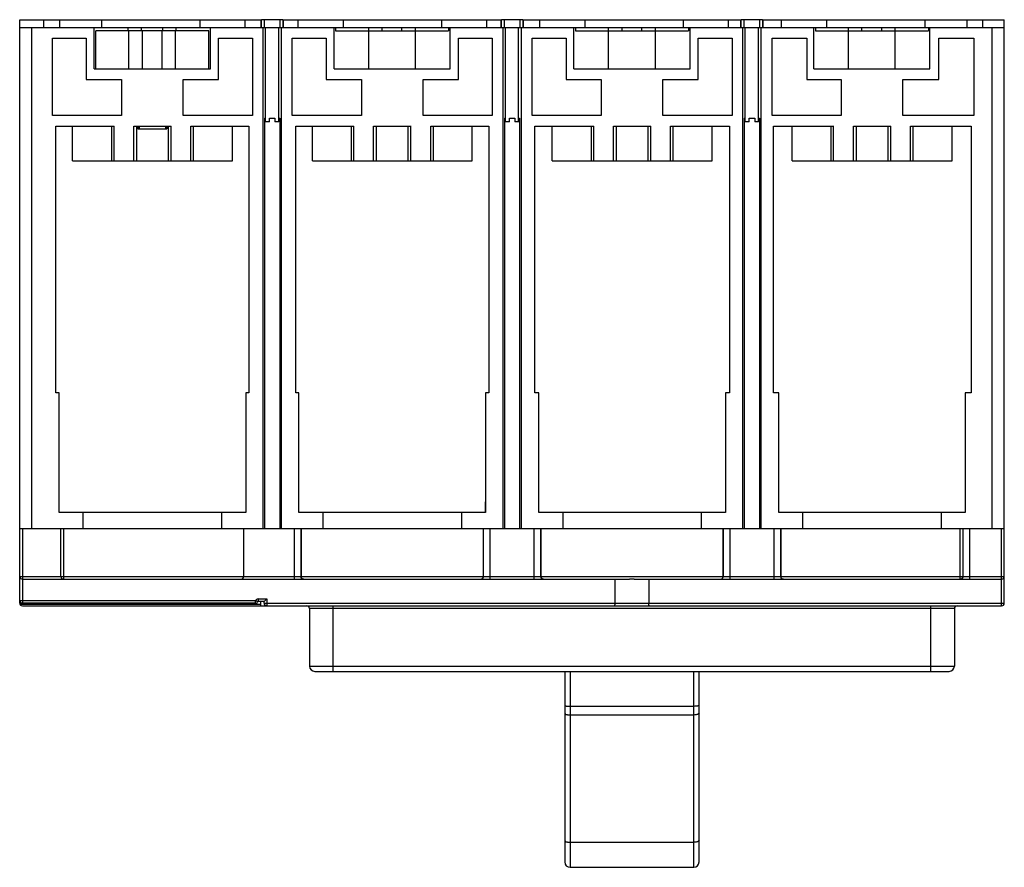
# Model space of a CAD drawing. Header units: millimetres. Extents: x 25 to 210, y 86 to 245.
import ezdxf

# ---------------------------------------------------------------- set-up
doc = ezdxf.new("R2010")
doc.units = ezdxf.units.MM
doc.header["$LTSCALE"] = 21.526205
doc.layers.get('0').update_dxf_attribs({"linetype": 'CONTINUOUS'})

msp = doc.modelspace()

# ---------------------------------------------------------------- linework, layer by layer
at = {"color": 7, "linetype": 'Continuous'}
for p, q in [((24.81, 136.46), (24.81, 245.46)), ((24.81, 245.46), (70.11, 245.46)), ((24.81, 243.96), (209.51, 243.96)), ((27.06, 149.96), (27.06, 243.96)), ((29.32, 243.96), (29.32, 245.46)), ((32.25, 245.46), (32.25, 243.96)), ((38.76, 236.26), (38.76, 243.96)), ((40.2, 243.96), (40.2, 245.46)), ((45.15, 243.36), (45.15, 243.96)), ((47.66, 243.36), (47.66, 243.96)), ((51.66, 243.36), (51.66, 243.96)), ((54.18, 243.36), (54.18, 243.96)), ((58.59, 245.46), (58.59, 243.96)), ((60.56, 236.26), (60.56, 243.96)), ((67.1, 243.96), (67.1, 245.46)), ((70.11, 243.96), (70.11, 245.46)), ((70.16, 243.96), (70.16, 245.46)), ((74.16, 245.46), (70.16, 245.46)), ((70.41, 243.96), (70.41, 149.96)), ((70.66, 245.46), (70.66, 243.96)), ((70.92, 226.26), (70.92, 243.96)), ((73.4, 226.26), (73.4, 243.96)), ((73.66, 243.96), (73.66, 245.46)), ((73.91, 149.96), (73.91, 243.96)), ((74.16, 245.46), (74.16, 243.96)), ((74.22, 245.46), (74.22, 243.96)), ((74.22, 245.46), (115.11, 245.46)), ((77.03, 243.96), (77.03, 245.46)), ((83.76, 236.26), (83.76, 243.96)), ((84.06, 243.96), (84.06, 243.36)), ((85.55, 243.96), (85.55, 245.46)), ((90.27, 236.26), (90.27, 243.96)), ((92.81, 243.36), (92.81, 243.96)), ((96.51, 243.36), (96.51, 243.96)), ((99.05, 236.26), (99.05, 243.96)), ((103.93, 245.46), (103.93, 243.96)), ((105.26, 243.96), (105.26, 243.36)), ((105.56, 236.26), (105.56, 243.96)), ((112.45, 243.96), (112.45, 245.46)), ((115.11, 243.96), (115.11, 245.46)), ((115.16, 243.96), (115.16, 245.46)), ((119.16, 245.46), (115.16, 245.46)), ((115.41, 243.96), (115.41, 149.96)), ((115.66, 245.46), (115.66, 243.96)), ((115.92, 226.26), (115.92, 243.96)), ((118.4, 226.26), (118.4, 243.96)), ((118.66, 243.96), (118.66, 245.46)), ((118.91, 149.96), (118.91, 243.96)), ((119.16, 245.46), (119.16, 243.96)), ((119.22, 245.46), (119.22, 243.96)), ((119.22, 245.46), (160.11, 245.46)), ((122.38, 243.96), (122.38, 245.46)), ((128.76, 236.26), (128.76, 243.96)), ((129.06, 243.96), (129.06, 243.36)), ((130.89, 243.96), (130.89, 245.46)), ((135.27, 236.26), (135.27, 243.96)), ((137.81, 243.36), (137.81, 243.96)), ((141.51, 243.36), (141.51, 243.96)), ((144.05, 236.26), (144.05, 243.96)), ((149.28, 245.46), (149.28, 243.96)), ((150.26, 243.96), (150.26, 243.36)), ((150.56, 236.26), (150.56, 243.96)), ((157.79, 243.96), (157.79, 245.46)), ((160.11, 243.96), (160.11, 245.46)), ((160.16, 243.96), (160.16, 245.46)), ((164.16, 245.46), (160.16, 245.46)), ((160.41, 243.96), (160.41, 149.96)), ((160.66, 245.46), (160.66, 243.96)), ((160.92, 226.26), (160.92, 243.96)), ((163.4, 226.26), (163.4, 243.96)), ((163.66, 243.96), (163.66, 245.46)), ((163.91, 149.96), (163.91, 243.96)), ((164.16, 245.46), (164.16, 243.96)), ((164.22, 245.46), (164.22, 243.96)), ((164.22, 245.46), (209.51, 245.46)), ((167.72, 243.96), (167.72, 245.46)), ((173.76, 236.26), (173.76, 243.96)), ((174.06, 243.96), (174.06, 243.36)), ((176.24, 243.96), (176.24, 245.46)), ((180.27, 236.26), (180.27, 243.96)), ((182.81, 243.36), (182.81, 243.96)), ((186.51, 243.36), (186.51, 243.96)), ((189.05, 236.26), (189.05, 243.96)), ((194.62, 245.46), (194.62, 243.96)), ((195.26, 243.96), (195.26, 243.36)), ((195.56, 236.26), (195.56, 243.96)), ((202.57, 243.96), (202.57, 245.46)), ((205.5, 243.96), (205.5, 245.46)), ((207.26, 149.96), (207.26, 243.96)), ((209.51, 135.96), (209.51, 245.46)), ((39.06, 236.26), (39.06, 243.36)), ((60.26, 243.36), (39.06, 243.36)), ((45.27, 236.26), (45.27, 243.36)), ((47.81, 236.26), (47.81, 243.36)), ((51.51, 236.26), (51.51, 243.36)), ((54.05, 236.26), (54.05, 243.36)), ((60.26, 236.26), (60.26, 243.36)), ((84.06, 243.36), (105.26, 243.36)), ((129.06, 243.36), (150.26, 243.36)), ((174.06, 243.36), (195.26, 243.36)), ((30.94, 227.46), (30.94, 241.96)), ((30.94, 241.96), (37.29, 241.96)), ((37.29, 241.96), (37.29, 234.26)), ((62.09, 234.26), (62.09, 241.96)), ((62.09, 241.96), (68.44, 241.96)), ((68.44, 241.96), (68.44, 227.46)), ((75.94, 227.46), (75.94, 241.96)), ((75.94, 241.96), (82.29, 241.96)), ((82.29, 241.96), (82.29, 234.26)), ((107.09, 234.26), (107.09, 241.96)), ((107.09, 241.96), (113.44, 241.96)), ((113.44, 241.96), (113.44, 227.46)), ((120.94, 227.46), (120.94, 241.96)), ((120.94, 241.96), (127.29, 241.96)), ((127.29, 241.96), (127.29, 234.26)), ((152.09, 234.26), (152.09, 241.96)), ((152.09, 241.96), (158.44, 241.96)), ((158.44, 241.96), (158.44, 227.46)), ((165.94, 227.46), (165.94, 241.96)), ((165.94, 241.96), (172.46, 241.96)), ((172.46, 241.96), (172.46, 234.26)), ((197.26, 234.26), (197.26, 241.96)), ((197.26, 241.96), (203.79, 241.96)), ((203.79, 241.96), (203.79, 227.46)), ((38.76, 236.26), (60.56, 236.26)), ((83.76, 236.26), (105.56, 236.26)), ((128.76, 236.26), (150.56, 236.26)), ((173.76, 236.26), (195.56, 236.26)), ((37.29, 234.26), (43.89, 234.26)), ((43.89, 234.26), (43.89, 227.46)), ((55.48, 227.46), (55.48, 234.26)), ((55.48, 234.26), (62.09, 234.26)), ((82.29, 234.26), (88.89, 234.26)), ((88.89, 234.26), (88.89, 227.46)), ((100.48, 227.46), (100.48, 234.26)), ((100.48, 234.26), (107.09, 234.26)), ((127.29, 234.26), (133.89, 234.26)), ((133.89, 234.26), (133.89, 227.46)), ((145.48, 227.46), (145.48, 234.26)), ((145.48, 234.26), (152.09, 234.26)), ((172.46, 234.26), (178.89, 234.26)), ((178.89, 234.26), (178.89, 227.46)), ((190.48, 227.46), (190.48, 234.26)), ((190.48, 234.26), (197.26, 234.26)), ((43.89, 227.46), (30.94, 227.46)), ((68.44, 227.46), (55.48, 227.46)), ((88.89, 227.46), (75.94, 227.46)), ((113.44, 227.46), (100.48, 227.46)), ((133.89, 227.46), (120.94, 227.46)), ((158.44, 227.46), (145.48, 227.46)), ((178.89, 227.46), (165.94, 227.46)), ((203.79, 227.46), (190.48, 227.46)), ((31.59, 175.46), (31.59, 225.46)), ((31.59, 225.46), (42.51, 225.46)), ((34.7, 218.96), (34.7, 225.46)), ((42.06, 218.96), (42.06, 225.46)), ((42.49, 218.96), (42.49, 225.46)), ((46.19, 225.46), (53.21, 225.46)), ((46.2, 218.96), (46.2, 225.46)), ((46.7, 225.46), (46.7, 218.96)), ((46.95, 224.96), (46.95, 225.46)), ((47.04, 224.96), (47.04, 225.46)), ((47.2, 225.46), (47.2, 224.96)), ((52.2, 224.96), (52.2, 225.46)), ((52.32, 224.96), (52.32, 225.46)), ((52.38, 225.46), (52.38, 224.96)), ((52.7, 218.96), (52.7, 225.46)), ((53.2, 218.96), (53.2, 225.46)), ((56.9, 225.46), (67.79, 225.46)), ((56.91, 218.96), (56.91, 225.46)), ((57.35, 225.46), (57.35, 218.96)), ((64.7, 218.96), (64.7, 225.46)), ((67.79, 225.46), (67.79, 175.46)), ((70.73, 226.96), (70.91, 226.96)), ((70.74, 226.96), (70.74, 149.96)), ((71.68, 226.26), (70.91, 226.26)), ((71.68, 226.26), (71.68, 226.96)), ((71.68, 226.96), (72.64, 226.96)), ((72.64, 226.96), (72.64, 226.26)), ((73.42, 226.26), (72.64, 226.26)), ((73.41, 226.26), (73.41, 226.96)), ((73.42, 226.96), (73.59, 226.96)), ((73.59, 226.96), (73.59, 149.96)), ((76.59, 175.46), (76.59, 225.46)), ((76.59, 225.46), (87.51, 225.46)), ((79.7, 218.96), (79.7, 225.46)), ((87.06, 218.96), (87.06, 225.46)), ((87.49, 218.96), (87.49, 225.46)), ((91.19, 225.46), (98.21, 225.46)), ((91.2, 218.96), (91.2, 225.46)), ((91.7, 225.46), (91.7, 218.96)), ((97.7, 218.96), (97.7, 225.46)), ((98.2, 218.96), (98.2, 225.46)), ((101.9, 225.46), (112.79, 225.46)), ((101.91, 218.96), (101.91, 225.46)), ((102.35, 225.46), (102.35, 218.96)), ((109.7, 218.96), (109.7, 225.46)), ((112.79, 225.46), (112.79, 175.46)), ((115.73, 226.96), (115.91, 226.96)), ((115.74, 226.96), (115.74, 149.96)), ((116.66, 226.26), (115.91, 226.26)), ((116.66, 226.26), (116.66, 226.96)), ((116.66, 226.96), (117.67, 226.96)), ((117.67, 226.96), (117.67, 226.26)), ((118.42, 226.26), (117.67, 226.26)), ((118.42, 226.96), (118.59, 226.96)), ((118.59, 226.96), (118.59, 149.96)), ((121.44, 175.46), (121.44, 225.46)), ((121.44, 225.46), (132.51, 225.46)), ((124.7, 218.96), (124.7, 225.46)), ((132.06, 218.96), (132.06, 225.46)), ((132.49, 218.96), (132.49, 225.46)), ((136.19, 225.46), (143.21, 225.46)), ((136.2, 218.96), (136.2, 225.46)), ((136.7, 225.46), (136.7, 218.96)), ((142.7, 218.96), (142.7, 225.46)), ((143.2, 218.96), (143.2, 225.46)), ((146.9, 225.46), (157.94, 225.46)), ((146.91, 218.96), (146.91, 225.46)), ((147.35, 225.46), (147.35, 218.96)), ((154.7, 218.96), (154.7, 225.46)), ((157.94, 225.46), (157.94, 175.46)), ((160.73, 226.96), (160.91, 226.96)), ((160.74, 226.96), (160.74, 149.96)), ((161.64, 226.26), (160.91, 226.26)), ((161.64, 226.26), (161.64, 226.96)), ((161.64, 226.96), (162.69, 226.96)), ((162.69, 226.96), (162.69, 226.26)), ((163.42, 226.26), (162.69, 226.26)), ((163.42, 226.96), (163.59, 226.96)), ((163.59, 226.96), (163.59, 149.96)), ((166.19, 175.46), (166.19, 225.46)), ((166.19, 225.46), (177.51, 225.46)), ((169.7, 218.96), (169.7, 225.46)), ((177.06, 218.96), (177.06, 225.46)), ((177.49, 218.96), (177.49, 225.46)), ((181.19, 225.46), (188.21, 225.46)), ((181.2, 218.96), (181.2, 225.46)), ((181.7, 225.46), (181.7, 218.96)), ((187.7, 218.96), (187.7, 225.46)), ((188.2, 218.96), (188.2, 225.46)), ((191.9, 225.46), (203.29, 225.46)), ((191.91, 218.96), (191.91, 225.46)), ((192.35, 225.46), (192.35, 218.96)), ((199.7, 218.96), (199.7, 225.46)), ((203.29, 225.46), (203.29, 175.46)), ((46.95, 224.96), (52.38, 224.96)), ((34.7, 218.96), (64.7, 218.96)), ((79.7, 218.96), (109.7, 218.96)), ((124.7, 218.96), (154.7, 218.96)), ((169.7, 218.96), (199.7, 218.96)), ((32.19, 175.46), (31.59, 175.46)), ((32.19, 152.96), (32.19, 175.46)), ((67.19, 175.46), (67.19, 152.96)), ((67.79, 175.46), (67.19, 175.46)), ((77.19, 175.46), (76.59, 175.46)), ((77.19, 152.96), (77.19, 175.46)), ((112.19, 175.46), (112.19, 152.96)), ((112.79, 175.46), (112.19, 175.46)), ((122.19, 175.46), (121.44, 175.46)), ((122.19, 152.96), (122.19, 175.46)), ((157.94, 175.46), (157.19, 175.46)), ((157.19, 175.46), (157.19, 152.96)), ((167.19, 175.46), (166.19, 175.46)), ((167.19, 152.96), (167.19, 175.46)), ((203.29, 175.46), (202.19, 175.46)), ((202.19, 175.46), (202.19, 152.96)), ((112.18, 154.96), (112.12, 154.96)), ((112.12, 154.96), (112.12, 152.96)), ((67.19, 152.96), (32.19, 152.96)), ((36.66, 152.96), (36.66, 149.96)), ((62.66, 152.96), (62.66, 149.96)), ((112.19, 152.96), (77.19, 152.96)), ((81.66, 152.96), (81.66, 149.96)), ((107.66, 152.96), (107.66, 149.96)), ((157.19, 152.96), (122.19, 152.96)), ((126.66, 152.96), (126.66, 149.96)), ((152.66, 152.96), (152.66, 149.96)), ((202.19, 152.96), (167.19, 152.96)), ((171.66, 152.96), (171.66, 149.96)), ((197.66, 152.96), (197.66, 149.96)), ((24.81, 149.96), (209.51, 149.96)), ((25.31, 149.96), (25.31, 135.96)), ((32.51, 140.96), (32.51, 149.96)), ((33.01, 149.96), (33.01, 140.46)), ((66.81, 149.96), (66.81, 140.96)), ((76.32, 140.46), (76.32, 149.96)), ((77.52, 149.96), (77.52, 140.96)), ((77.58, 149.96), (77.58, 140.96)), ((111.74, 149.96), (111.74, 140.96)), ((111.8, 140.96), (111.8, 149.96)), ((113, 149.96), (113, 140.46)), ((121.32, 140.46), (121.32, 149.96)), ((122.52, 149.96), (122.52, 140.96)), ((122.58, 149.96), (122.58, 140.96)), ((156.74, 149.96), (156.74, 140.96)), ((156.8, 140.96), (156.8, 149.96)), ((158, 149.96), (158, 140.46)), ((166.32, 140.46), (166.32, 149.96)), ((167.52, 149.96), (167.52, 140.96)), ((167.58, 149.96), (167.58, 140.96)), ((201.25, 140.46), (201.25, 149.96)), ((201.75, 149.96), (201.75, 140.96)), ((201.8, 140.96), (201.8, 149.96)), ((203, 149.96), (203, 140.46)), ((209.01, 135.46), (209.01, 149.96)), ((24.81, 140.96), (201.75, 140.96)), ((25.31, 140.46), (78.02, 140.46)), ((78.07, 140.46), (111.25, 140.46)), ((111.3, 140.46), (123.02, 140.46)), ((123.07, 140.46), (139.22, 140.46)), ((136.51, 135.96), (136.51, 140.46)), ((140.1, 140.46), (139.22, 140.46)), ((140.1, 140.46), (156.25, 140.46)), ((142.81, 140.46), (142.81, 135.96)), ((156.3, 140.46), (168.02, 140.46)), ((168.07, 140.46), (201.25, 140.46)), ((201.3, 140.46), (209.01, 140.46)), ((201.8, 140.96), (209.51, 140.96)), ((69.51, 136.76), (69.51, 136.26)), ((69.51, 136.76), (71.15, 136.76)), ((70.65, 136.26), (71.15, 136.76)), ((71.15, 136.76), (71.15, 135.46)), ((24.79, 135.96), (24.8, 136.46)), ((24.8, 136.26), (24.84, 136.26)), ((24.81, 136.46), (69.05, 136.46)), ((25.29, 135.46), (71.14, 135.46)), ((25.3, 135.96), (25.3, 135.76)), ((25.3, 135.76), (70.02, 135.76)), ((69.05, 135.96), (25.31, 135.96)), ((68.22, 135.76), (68.22, 135.96)), ((69.05, 135.96), (69.05, 136.46)), ((70.65, 136.26), (69.51, 136.26)), ((70.02, 135.46), (70.02, 136.26)), ((70.65, 135.96), (70.65, 136.26)), ((70.65, 135.96), (209.51, 135.96)), ((71.15, 135.46), (209.01, 135.46)), ((79.17, 134.96), (79.17, 124.16)), ((200.15, 134.96), (79.17, 134.96)), ((83.56, 135.46), (83.56, 123.16)), ((195.75, 123.16), (195.75, 135.46)), ((200.15, 134.96), (200.15, 124.16)), ((79.17, 124.16), (200.15, 124.16)), ((80.17, 123.16), (199.15, 123.16)), ((127.05, 123.16), (127.05, 87.39)), ((128.05, 123.16), (128.05, 86.39)), ((151.25, 86.39), (151.25, 123.16)), ((152.25, 87.39), (152.25, 123.16)), ((151.25, 116.6), (128.05, 116.6)), ((151.25, 114.97), (128.05, 114.97)), ((128.05, 91.08), (151.25, 91.08)), ((128.05, 86.39), (151.25, 86.39))]:
    msp.add_line(p, q, dxfattribs=at)
for centre, radius, start, end in [((25.31, 140.96), 0.5, 180, 270), ((33.01, 140.96), 0.5, 180, 270), ((66.31, 140.96), 0.5, 269.9968, 360), ((78.02, 140.96), 0.5, 179.9778, 270.0134), ((123.02, 140.96), 0.5, 179.9778, 270.0134), ((168.02, 140.96), 0.5, 179.9778, 270.0134), ((201.25, 140.96), 0.5, 269.9865, 0.0221), ((209.01, 140.96), 0.5, 270.0013, 360), ((69.51, 136.26), 0.5, 90.0004, 156.3466), ((25.29, 135.96), 0.5, 180, 270), ((25.3, 136.26), 0.5, 180, 270), ((25.31, 136.46), 0.5, 180, 270), ((68.22, 136.26), 0.5, 270, 321.8038), ((69.05, 136.46), 0.5, 270, 336.3466), ((71.15, 135.96), 0.5, 180.0003, 270), ((78.67, 134.96), 0.5, 0, 90), ((200.65, 134.96), 0.5, 90, 180), ((209.01, 135.96), 0.5, 270, 360), ((80.17, 124.16), 1, 180, 270), ((199.15, 124.16), 1, 270, 360), ((128.05, 87.39), 1, 180, 270), ((151.25, 87.39), 1, 270, 360)]:
    msp.add_arc(centre, radius, start, end, dxfattribs=at)
for points, knots in [([(78.07, 140.46), (77.96, 140.46), (77.78, 140.53), (77.62, 140.74), (77.58, 140.88), (77.58, 140.96)], [0, 0, 0, 0, 0.441106, 0.701876, 1, 1, 1, 1]), ([(111.25, 140.46), (111.36, 140.46), (111.55, 140.53), (111.7, 140.74), (111.74, 140.88), (111.74, 140.96)], [0, 0, 0, 0, 0.441145, 0.701901, 1, 1, 1, 1]), ([(111.55, 140.52), (111.63, 140.57), (111.75, 140.7), (111.8, 140.87), (111.8, 140.96)], [0, 0, 0, 0, 0.499984, 1, 1, 1, 1]), ([(123.07, 140.46), (122.96, 140.46), (122.78, 140.53), (122.62, 140.74), (122.58, 140.88), (122.58, 140.96)], [0, 0, 0, 0, 0.441106, 0.701876, 1, 1, 1, 1]), ([(156.25, 140.46), (156.36, 140.46), (156.55, 140.53), (156.7, 140.74), (156.74, 140.88), (156.74, 140.96)], [0, 0, 0, 0, 0.441145, 0.701901, 1, 1, 1, 1]), ([(156.55, 140.52), (156.63, 140.57), (156.75, 140.7), (156.8, 140.87), (156.8, 140.96)], [0, 0, 0, 0, 0.499984, 1, 1, 1, 1]), ([(168.07, 140.46), (167.96, 140.46), (167.78, 140.53), (167.62, 140.74), (167.58, 140.88), (167.58, 140.96)], [0, 0, 0, 0, 0.441106, 0.701876, 1, 1, 1, 1]), ([(201.55, 140.52), (201.63, 140.57), (201.75, 140.7), (201.8, 140.87), (201.8, 140.96)], [0, 0, 0, 0, 0.499984, 1, 1, 1, 1]), ([(69.05, 136.46), (69.11, 136.44), (69.2, 136.39), (69.3, 136.35), (69.35, 136.33)], [0, 0, 0, 0, 0.532527, 1, 1, 1, 1]), ([(69.35, 136.33), (69.37, 136.32), (69.41, 136.3), (69.46, 136.28), (69.49, 136.27), (69.5, 136.27), (69.51, 136.25), (69.51, 136.26)], [0, 0, 0, 0, 0.421072, 0.736927, 0.850486, 0.932644, 1, 1, 1, 1]), ([(136.39, 135.46), (136.41, 135.46), (136.45, 135.51), (136.5, 135.68), (136.51, 135.84), (136.51, 135.96)], [0, 0, 0, 0, 0.111887, 0.326372, 1, 1, 1, 1]), ([(142.93, 135.46), (142.91, 135.46), (142.87, 135.51), (142.82, 135.68), (142.81, 135.84), (142.81, 135.96)], [0, 0, 0, 0, 0.111802, 0.326296, 1, 1, 1, 1]), ([(127.05, 116.79), (127.05, 116.76), (127.13, 116.71), (127.22, 116.68), (127.41, 116.64), (127.69, 116.61), (127.93, 116.6), (128.05, 116.6)], [0, 0, 0, 0, 0.095965, 0.191249, 0.319013, 0.64675, 1, 1, 1, 1]), ([(152.25, 116.8), (152.25, 116.76), (152.18, 116.72), (152.08, 116.68), (151.89, 116.64), (151.61, 116.61), (151.38, 116.6), (151.25, 116.6)], [0, 0, 0, 0, 0.09683, 0.192213, 0.319927, 0.647277, 1, 1, 1, 1]), ([(127.05, 115.39), (127.05, 115.25), (127.27, 115.11), (127.5, 115.04), (127.74, 114.98), (127.92, 114.97), (128.05, 114.97)], [0, 0, 0, 0, 0.366652, 0.507309, 0.662921, 1, 1, 1, 1]), ([(152.25, 115.39), (152.25, 115.25), (152.03, 115.11), (151.8, 115.04), (151.57, 114.98), (151.38, 114.97), (151.25, 114.97)], [0, 0, 0, 0, 0.366651, 0.507301, 0.662912, 1, 1, 1, 1]), ([(127.05, 91.5), (127.05, 91.36), (127.27, 91.22), (127.5, 91.15), (127.74, 91.09), (127.92, 91.08), (128.05, 91.08)], [0, 0, 0, 0, 0.366407, 0.507098, 0.662769, 1, 1, 1, 1]), ([(152.25, 91.5), (152.25, 91.36), (152.03, 91.22), (151.8, 91.15), (151.57, 91.09), (151.38, 91.08), (151.25, 91.08)], [0, 0, 0, 0, 0.366408, 0.507098, 0.662769, 1, 1, 1, 1])]:
    msp.add_open_spline(points, degree=3, knots=knots, dxfattribs=at)
for points in [[(111.3, 140.46), (111.39, 140.46), (111.48, 140.48), (111.55, 140.52)], [(156.3, 140.46), (156.39, 140.46), (156.48, 140.48), (156.55, 140.52)], [(201.3, 140.46), (201.39, 140.46), (201.48, 140.48), (201.55, 140.52)]]:
    msp.add_open_spline(points, degree=3, dxfattribs=at)

doc.saveas('drawing.dxf')
